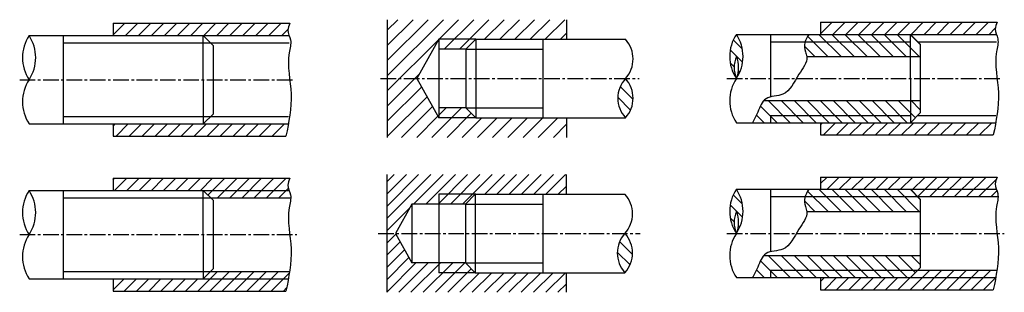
# Model space of a CAD drawing. Header units: millimetres. Extents: x 2696 to 6305, y 6262 to 7262.
import ezdxf

# ---------------------------------------------------------------- set-up
doc = ezdxf.new("R2010")
doc.units = ezdxf.units.MM
doc.linetypes.add('CENTER2', pattern=[28.575, 19.05, -3.175, 3.175, -3.175])
doc.layers.get('0').update_dxf_attribs({"color": 5})
for name, color, linetype in [('ST剖面线', 7, 'Continuous'), ('ST细实线', 7, 'Continuous'), ('中心线', 7, 'CENTER2'), ('辅助线', 7, 'Continuous')]:
    doc.layers.add(name, color=color, linetype=linetype)
doc.layers.add('ST粗实线', color=7, linetype='Continuous', lineweight=30)
doc.layers.add('轮廓线', color=7, linetype='Continuous', lineweight=30)

msp = doc.modelspace()

# ---------------------------------------------------------------- hatches: boundary and pattern name
h = msp.add_hatch()
h.set_pattern_fill('ANSI31', scale=10)
edge = h.paths.add_edge_path()
edge.add_spline(control_points=[(3683.3, 6635.7), (3681, 6642.2), (3675.9, 6657.2), (3682.3, 6672.2), (3685.8, 6680.7)], knot_values=[0, 0, 0, 0, 20.217865, 46.730363, 46.730363, 46.730363, 46.730363], degree=3, periodic=0)
edge.add_line((3685.8, 6680.7), (3038.3, 6680.7))
edge.add_line((3038.3, 6680.7), (3038.3, 6635.7))
edge.add_line((3038.3, 6635.7), (3368.3, 6635.7))
edge.add_line((3368.3, 6635.7), (3683.3, 6635.7))
edge = h.paths.add_edge_path()
edge.add_spline(control_points=[(3689.1, 6608.7), (3689.2, 6612.4), (3688.5, 6621.5), (3685.2, 6630.4), (3683.3, 6635.7)], knot_values=[46.730363, 46.730363, 46.730363, 46.730363, 57.918777, 74.390463, 74.390463, 74.390463, 74.390463], degree=3, periodic=0)
edge.add_line((3683.3, 6635.7), (3368.3, 6635.7))
edge.add_line((3368.3, 6635.7), (3395.3, 6608.7))
edge.add_line((3395.3, 6608.7), (3689.1, 6608.7))
edge = h.paths.add_edge_path()
edge.add_spline(control_points=[(3680.5, 6311.7), (3682.2, 6320.7), (3683.7, 6329.7), (3685, 6338.7)], knot_values=[345.15676, 345.15676, 345.15676, 345.15676, 372.378147, 372.378147, 372.378147, 372.378147], degree=3, periodic=0)
edge.add_line((3685, 6338.7), (3395.3, 6338.7))
edge.add_line((3395.3, 6338.7), (3368.3, 6311.7))
edge.add_line((3368.3, 6311.7), (3680.5, 6311.7))
edge = h.paths.add_edge_path()
edge.add_spline(control_points=[(3671.6, 6266.7), (3674.7, 6281.7), (3677.8, 6296.7), (3680.5, 6311.7)], knot_values=[372.378147, 372.378147, 372.378147, 372.378147, 417.767626, 417.767626, 417.767626, 417.767626], degree=3, periodic=0)
edge.add_line((3680.5, 6311.7), (3368.3, 6311.7))
edge.add_line((3368.3, 6311.7), (3038.3, 6311.7))
edge.add_line((3038.3, 6311.7), (3038.3, 6266.7))
edge.add_line((3038.3, 6266.7), (3671.6, 6266.7))
h = msp.add_hatch()
h.set_pattern_fill('ANSI31', scale=10)
h.set_pattern_definition([(45, (-246.174, 0), (-22.45064, 22.45064), [])])
h.paths.add_polyline_path([(4698.2, 6694), (4041.2, 6694), (4041.2, 6478), (4072.6, 6478), (4133.4, 6586), (4232.2, 6586), (4232.2, 6622), (4367.2, 6622), (4698.2, 6622)])
h.paths.add_polyline_path([(4365.2, 6622), (4232.2, 6622), (4232.2, 6586), (4329.2, 6586)], flags=17)
h.paths.add_polyline_path([(4698.2, 6334), (4365.2, 6334), (4232.2, 6334), (4232.2, 6370), (4133.4, 6370), (4072.6, 6478), (4041.2, 6478), (4041.2, 6262), (4698.2, 6262)])
h.paths.add_polyline_path([(4329.2, 6370), (4232.2, 6370), (4232.2, 6334), (4365.2, 6334)], flags=17)
h = msp.add_hatch()
h.set_pattern_fill('ANSI31', scale=10)
h.set_pattern_definition([(45, (-311.537, 0), (-22.45064, 22.45064), [])])
edge = h.paths.add_edge_path()
edge.add_spline(control_points=[(6276, 6640), (6273.7, 6646.5), (6268.7, 6661.5), (6275, 6676.5), (6278.6, 6685)], knot_values=[0, 0, 0, 0, 20.217865, 46.730363, 46.730363, 46.730363, 46.730363], degree=3, periodic=0)
edge.add_line((6278.6, 6685), (5631.1, 6685))
edge.add_line((5631.1, 6685), (5631.1, 6640))
edge.add_line((5631.1, 6640), (5961, 6640))
edge.add_line((5961, 6640), (6276, 6640))
edge = h.paths.add_edge_path()
edge.add_spline(control_points=[(6281.9, 6613), (6281.9, 6616.7), (6281.3, 6625.8), (6277.9, 6634.7), (6276, 6640)], knot_values=[46.730363, 46.730363, 46.730363, 46.730363, 57.918777, 74.390463, 74.390463, 74.390463, 74.390463], degree=3, periodic=0)
edge.add_line((6276, 6640), (5961, 6640))
edge.add_line((5961, 6640), (5988, 6613))
edge.add_line((5988, 6613), (6281.9, 6613))
edge = h.paths.add_edge_path()
edge.add_line((6277.8, 6343), (5988, 6343))
edge.add_line((5988, 6343), (5961, 6316))
edge.add_line((5961, 6316), (6273.2, 6316))
edge.add_spline(control_points=[(6273.2, 6316), (6274.9, 6325), (6276.4, 6334), (6277.8, 6343)], knot_values=[345.15676, 345.15676, 345.15676, 345.15676, 372.378147, 372.378147, 372.378147, 372.378147], degree=3, periodic=0)
edge = h.paths.add_edge_path()
edge.add_line((6273.2, 6316), (5961, 6316))
edge.add_line((5961, 6316), (5631.1, 6316))
edge.add_line((5631.1, 6316), (5631.1, 6271))
edge.add_line((5631.1, 6271), (6264.4, 6271))
edge.add_spline(control_points=[(6264.4, 6271), (6267.4, 6286), (6270.5, 6301), (6273.2, 6316)], knot_values=[372.378147, 372.378147, 372.378147, 372.378147, 417.767626, 417.767626, 417.767626, 417.767626], degree=3, periodic=0)
at = {"layer": 'ST剖面线'}
h = msp.add_hatch(dxfattribs=at)
h.set_pattern_fill('ANSI31', color=256, scale=315, style=0)
h.set_pattern_definition([(45, (3807.73, 6320.114), (-27.8423, 27.8423), [])])
h.paths.add_polyline_path([(4700.2, 7236.7), (4043.2, 7236.7), (4043.2, 7046.3), (4151.2, 7046.3), (4232.2, 7190.3), (4367.2, 7190.3), (4700.2, 7190.3)])
h.paths.add_polyline_path([(4700.2, 7262.3), (4043.2, 7262.3), (4043.2, 7236.7), (4700.2, 7236.7)])
h.paths.add_polyline_path([(4151.2, 7046.3), (4043.2, 7046.3), (4043.2, 6830.3), (4700.2, 6830.3), (4700.2, 6902.3), (4367.2, 6902.3), (4232.2, 6902.3)])
h.paths.add_polyline_path([(4367.2, 7190.3), (4232.2, 7190.3), (4232.2, 7154.3), (4331.2, 7154.3)], flags=16)
h.paths.add_polyline_path([(4331.2, 6938.3), (4232.2, 6938.3), (4232.2, 6902.3), (4367.2, 6902.3)], flags=17)
h = msp.add_hatch(dxfattribs=at)
h.set_pattern_fill('ANSI31', color=256, scale=270, style=0)
h.set_pattern_definition([(45, (2461.502, 6724.97), (-23.86485, 23.86485), [])])
edge = h.paths.add_edge_path()
edge.add_line((3368.3, 7204), (3683.3, 7204))
edge.add_spline(control_points=[(3683.3, 7204), (3681, 7210.5), (3675.9, 7225.5), (3682.3, 7240.5), (3685.8, 7249)], knot_values=[0, 0, 0, 0, 2.246429, 5.192263, 5.192263, 5.192263, 5.192263], degree=3, periodic=0)
edge.add_line((3685.8, 7249), (3038.3, 7249))
edge.add_line((3038.3, 7249), (3038.3, 7204))
edge.add_line((3038.3, 7204), (3368.3, 7204))
edge = h.paths.add_edge_path()
edge.add_spline(control_points=[(3671.6, 6835), (3674.7, 6850), (3677.8, 6865), (3680.5, 6880)], knot_values=[41.37535, 41.37535, 41.37535, 41.37535, 46.418625, 46.418625, 46.418625, 46.418625], degree=3, periodic=0)
edge.add_line((3680.5, 6880), (3368.3, 6880))
edge.add_line((3368.3, 6880), (3038.3, 6880))
edge.add_line((3038.3, 6880), (3038.3, 6835))
edge.add_line((3038.3, 6835), (3671.6, 6835))
h = msp.add_hatch(dxfattribs=at)
h.set_pattern_fill('ANSI31', color=256, scale=270, style=0)
h.set_pattern_definition([(45, (5054.236, 6729.26), (-23.86485, 23.86485), [])])
edge = h.paths.add_edge_path()
edge.add_line((5961, 7208.3), (6276, 7208.3))
edge.add_spline(control_points=[(6276, 7208.3), (6273.7, 7214.8), (6268.7, 7229.7), (6275, 7244.8), (6278.6, 7253.3)], knot_values=[0, 0, 0, 0, 2.246429, 5.192263, 5.192263, 5.192263, 5.192263], degree=3, periodic=0)
edge.add_line((6278.6, 7253.3), (5631.1, 7253.3))
edge.add_line((5631.1, 7253.3), (5631.1, 7208.3))
edge.add_line((5631.1, 7208.3), (5961, 7208.3))
edge = h.paths.add_edge_path()
edge.add_spline(control_points=[(6264.4, 6839.3), (6267.4, 6854.3), (6270.5, 6869.3), (6273.2, 6884.3)], knot_values=[41.37535, 41.37535, 41.37535, 41.37535, 46.418625, 46.418625, 46.418625, 46.418625], degree=3, periodic=0)
edge.add_line((6273.2, 6884.3), (5961, 6884.3))
edge.add_line((5961, 6884.3), (5631.1, 6884.3))
edge.add_line((5631.1, 6884.3), (5631.1, 6839.3))
edge.add_line((5631.1, 6839.3), (6264.4, 6839.3))
h = msp.add_hatch(dxfattribs=at)
h.set_pattern_fill('ANSI31', color=256, scale=270, angle=90, style=0)
h.set_pattern_definition([(135, (5054.236, 6729.26), (-23.8649, -23.8649), [])])
h.paths.add_polyline_path([(5322.7, 7208.3, 0.301512), (5322.7, 7046.3, -0.200907), (5322.7, 7127.3, -0.200907), (5322.7, 7046.3, 0.301512)])
edge = h.paths.add_edge_path()
edge.add_line((5997, 7127.3), (5997, 7172.3))
edge.add_line((5997, 7172.3), (5961, 7208.3))
edge.add_line((5961, 7208.3), (5587.7, 7208.3))
edge.add_spline(control_points=[(5587.7, 7208.3), (5581.7, 7198.5), (5569.7, 7178.9), (5573.7, 7149.6), (5579.5, 7133), (5580.4, 7127.3)], knot_values=[0, 0, 0, 0, 3.728476, 7.413936, 9.415713, 9.415713, 9.415713, 9.415713], degree=3, periodic=0)
edge.add_line((5580.4, 7127.3), (5997, 7127.3))
edge = h.paths.add_edge_path()
edge.add_line((5961, 6884.3), (5997, 6920.3))
edge.add_line((5997, 6920.3), (5997, 6965.3))
edge.add_line((5997, 6965.3), (5423.4, 6965.3))
edge.add_spline(control_points=[(5423.4, 6965.3), (5413.4, 6954.3), (5402, 6923.4), (5388.5, 6896.5), (5381.9, 6884.3)], knot_values=[36.152484, 36.152484, 36.152484, 36.152484, 41.366818, 45.991105, 45.991105, 45.991105, 45.991105], degree=3, periodic=0)
edge.add_line((5381.9, 6884.3), (5961, 6884.3))
h = msp.add_hatch(dxfattribs=at)
h.set_pattern_fill('ANSI31', color=256, scale=270, angle=90, style=0)
h.set_pattern_definition([(135, (3807.73, 6769.215), (-23.8649, -23.8649), [])])
h.paths.add_polyline_path([(4916.1, 6902.3, 0.387426), (4916.1, 7046.3, 0.387426)])
h = msp.add_hatch(dxfattribs=at)
h.set_pattern_fill('ANSI31', color=256, scale=270, angle=90, style=0)
h.set_pattern_definition([(135, (5054.236, 6160.97), (-23.8649, -23.8649), [])])
h.paths.add_polyline_path([(5322.7, 6640, 0.301512), (5322.7, 6478, -0.200907), (5322.7, 6559, -0.200907), (5322.7, 6478, 0.301512)])
edge = h.paths.add_edge_path()
edge.add_line((5997, 6559), (5997, 6604))
edge.add_line((5997, 6604), (5961, 6640))
edge.add_line((5961, 6640), (5587.7, 6640))
edge.add_spline(control_points=[(5587.7, 6640), (5581.7, 6630.2), (5569.7, 6610.6), (5573.7, 6581.3), (5579.5, 6564.7), (5580.4, 6559)], knot_values=[0, 0, 0, 0, 3.728476, 7.413936, 9.415713, 9.415713, 9.415713, 9.415713], degree=3, periodic=0)
edge.add_line((5580.4, 6559), (5997, 6559))
edge = h.paths.add_edge_path()
edge.add_line((5961, 6316), (5997, 6352))
edge.add_line((5997, 6352), (5997, 6397))
edge.add_line((5997, 6397), (5423.4, 6397))
edge.add_spline(control_points=[(5423.4, 6397), (5413.4, 6386), (5402, 6355.1), (5388.5, 6328.2), (5381.9, 6316)], knot_values=[36.152484, 36.152484, 36.152484, 36.152484, 41.366818, 45.991105, 45.991105, 45.991105, 45.991105], degree=3, periodic=0)
edge.add_line((5381.9, 6316), (5961, 6316))
h = msp.add_hatch(dxfattribs=at)
h.set_pattern_fill('ANSI31', color=256, scale=270, angle=90, style=0)
h.set_pattern_definition([(135, (3805.73, 6200.923), (-23.8649, -23.8649), [])])
h.paths.add_polyline_path([(4914.1, 6334, 0.387426), (4914.1, 6478, 0.387426)])

# ---------------------------------------------------------------- linework, layer by layer
at = {"color": 5, "lineweight": 30}
msp.add_line((4133.4, 6586), (4133.4, 6370), dxfattribs=at)
at = {"layer": 'ST粗实线'}
for p, q in [((4043.2, 7262.3), (4043.2, 6830.3)), ((4700.2, 7262.3), (4700.2, 7190.3)), ((3038.3, 7249), (3685.8, 7249)), ((3038.3, 7249), (3038.3, 7204)), ((5631.1, 7253.3), (6278.6, 7253.3)), ((5631.1, 7253.3), (5631.1, 7208.3)), ((2730, 7204), (3368.3, 7204)), ((2855.2, 7204), (2855.2, 6880)), ((3366.6, 7204), (3368.3, 6880)), ((3404.3, 7168), (3368.3, 7204)), ((4232.2, 7190.3), (4151.2, 7046.3)), ((4232.2, 7190.3), (4232.2, 6902.3)), ((4367.2, 7190.3), (4232.2, 7190.3)), ((4331.2, 7154.3), (4367.2, 7190.3)), ((4367.2, 7190.3), (4916.1, 7190.3)), ((4367.2, 7190.3), (4367.2, 6902.3)), ((4613.1, 7190.3), (4613.1, 6902.3)), ((5322.7, 7208.3), (5961, 7208.3)), ((5447.9, 7208.3), (5447.9, 6979)), ((5959.4, 7208.3), (5961, 6884.3)), ((5997, 7172.3), (5961, 7208.3)), ((3404.3, 7168), (3404.3, 6916)), ((4331.2, 7154.3), (4331.2, 6938.3)), ((5988, 7181.3), (6276, 7181.3)), ((5997, 7172.3), (5997, 6920.3)), ((5580.4, 7127.3), (5997, 7127.3)), ((4151.2, 7046.3), (4232.2, 6902.3)), ((4331.2, 6938.3), (4367.2, 6902.3)), ((5423.4, 6965.3), (5997, 6965.3)), ((3404.3, 6916), (3368.3, 6880)), ((4367.2, 6902.3), (4232.2, 6902.3)), ((4367.2, 6902.3), (4916.1, 6902.3)), ((4700.2, 6902.3), (4700.2, 6830.3)), ((5447.9, 6911.3), (5447.9, 6884.3)), ((5997, 6920.3), (5961, 6884.3)), ((5988, 6911.3), (6273.2, 6911.3)), ((2730, 6880), (3368.3, 6880)), ((3038.3, 6880), (3038.3, 6835)), ((5322.7, 6884.3), (5961, 6884.3)), ((5631.1, 6884.3), (5631.1, 6839.3)), ((3038.3, 6835), (3671.6, 6835)), ((5631.1, 6839.3), (6264.4, 6839.3)), ((3038.3, 6680.7), (3685.8, 6680.7)), ((3038.3, 6680.7), (3038.3, 6635.7)), ((4041.2, 6694), (4041.2, 6262)), ((4698.2, 6694), (4698.2, 6622)), ((5631.1, 6685), (6278.6, 6685)), ((5631.1, 6685), (5631.1, 6640)), ((2730, 6635.7), (3368.3, 6635.7)), ((2855.2, 6635.7), (2855.2, 6311.7)), ((3404.3, 6599.7), (3368.3, 6635.7)), ((4329.2, 6586), (4365.2, 6622)), ((4365.2, 6622), (4914.1, 6622)), ((4365.2, 6622), (4365.2, 6334)), ((5322.7, 6640), (5961, 6640)), ((5447.9, 6640), (5447.9, 6410.7)), ((5997, 6604), (5961, 6640)), ((3404.3, 6599.7), (3404.3, 6347.7)), ((4329.2, 6586), (4329.2, 6370)), ((5997, 6604), (5997, 6352)), ((5580.4, 6559), (5997, 6559)), ((5423.4, 6397), (5997, 6397)), ((4329.2, 6370), (4365.2, 6334)), ((3404.3, 6347.7), (3368.3, 6311.7)), ((4365.2, 6334), (4914.1, 6334)), ((4698.2, 6334), (4698.2, 6262)), ((5997, 6352), (5961, 6316)), ((2730, 6311.7), (3368.3, 6311.7)), ((3038.3, 6311.7), (3038.3, 6266.7)), ((5322.7, 6316), (5961, 6316)), ((5631.1, 6316), (5631.1, 6271)), ((3038.3, 6266.7), (3671.6, 6266.7)), ((5631.1, 6271), (6264.4, 6271))]:
    msp.add_line(p, q, dxfattribs=at)
at = {"layer": 'ST粗实线', "color": 5}
for p, q in [((3366.6, 6635.7), (3368.3, 6311.7)), ((4232.2, 6622), (4232.2, 6334)), ((4613.1, 6622), (4613.1, 6334)), ((5988, 6613), (6281.9, 6613)), ((4133.4, 6586), (4072.6, 6478)), ((4072.6, 6478), (4133.4, 6370)), ((5447.9, 6343), (5447.9, 6316)), ((5988, 6343), (6277.8, 6343))]:
    msp.add_line(p, q, dxfattribs=at)
at = {"layer": 'ST细实线'}
for p, q in [((3368.3, 7204), (3683.3, 7204)), ((5961, 7208.3), (6276, 7208.3)), ((4331.2, 7154.3), (4232.2, 7154.3)), ((4331.2, 7154.3), (4613.1, 7154.3)), ((5447.9, 7181.3), (5959.5, 7181.3)), ((4331.2, 6938.3), (4232.2, 6938.3)), ((4331.2, 6938.3), (4613.1, 6938.3)), ((2855.2, 6907), (2855.2, 6880)), ((5447.9, 6911.3), (5960.9, 6911.3)), ((3368.3, 6880), (3680.5, 6880)), ((5961, 6884.3), (6273.2, 6884.3)), ((3368.3, 6635.7), (3683.3, 6635.7)), ((5961, 6640), (6276, 6640)), ((3368.3, 6311.7), (3680.5, 6311.7)), ((5961, 6316), (6273.2, 6316))]:
    msp.add_line(p, q, dxfattribs=at)
at = {"layer": 'ST细实线', "color": 5}
for p, q in [((4367.2, 6622), (4232.2, 6622)), ((5447.9, 6613), (5986.4, 6613)), ((4331.2, 6586), (4613.1, 6586)), ((4331.2, 6370), (4613.1, 6370)), ((4367.2, 6334), (4232.2, 6334)), ((5447.9, 6343), (5988, 6343))]:
    msp.add_line(p, q, dxfattribs=at)
at = {"layer": 'ST细实线', "color": 5, "lineweight": 30}
for p, q in [((4331.2, 6586), (4133.4, 6586)), ((4331.2, 6370), (4133.4, 6370))]:
    msp.add_line(p, q, dxfattribs=at)
at = {"layer": 'ST细实线'}
for centre, radius, start, end in [((2852.1, 7123), 146.5, 146.4426, 213.5574), ((2607.9, 7123), 146.5, 326.4426, 33.5574), ((4837.2, 7118.3), 106.9, 317.6447, 42.3553), ((5444.8, 7127.3), 146.5, 146.4426, 213.5574), ((5200.6, 7127.3), 146.5, 326.4426, 33.5574), ((5419.5, 7086.8), 104.9, 157.2802, 202.7198), ((5226, 7086.8), 104.9, 337.2802, 22.7198), ((2852.1, 6961), 146.5, 146.4426, 213.5574), ((4995.1, 6974.3), 106.9, 137.6447, 222.3553), ((4837.2, 6974.3), 106.9, 317.6447, 42.3553), ((5444.8, 6965.3), 146.5, 146.4426, 213.5574), ((2852.1, 6554.7), 146.5, 146.4426, 213.5574), ((2607.9, 6554.7), 146.5, 326.4426, 33.5574), ((4835.2, 6550), 106.9, 317.6447, 42.3553), ((5444.8, 6559), 146.5, 146.4426, 213.5574), ((5200.6, 6559), 146.5, 326.4426, 33.5574), ((5419.5, 6518.5), 104.9, 157.2802, 202.7198), ((5226, 6518.5), 104.9, 337.2802, 22.7198), ((2852.1, 6392.7), 146.5, 146.4426, 213.5574), ((4993.1, 6406), 106.9, 137.6447, 222.3553), ((4835.2, 6406), 106.9, 317.6447, 42.3553), ((5444.8, 6397), 146.5, 146.4426, 213.5574)]:
    msp.add_arc(centre, radius, start, end, dxfattribs=at)
for points in [[(3685.8, 7249), (3678.7, 7223.5), (3688.2, 7188), (3683.5, 7140.7), (3690.6, 6989.5), (3671.6, 6835)], [(6278.6, 7253.3), (6271.5, 7227.7), (6280.9, 7192.3), (6276.2, 7145), (6283.3, 6993.8), (6264.4, 6839.3)], [(3685.8, 6680.7), (3678.7, 6655.2), (3688.2, 6619.7), (3683.5, 6572.5), (3690.6, 6421.2), (3671.6, 6266.7)], [(6278.6, 6685), (6271.5, 6659.5), (6280.9, 6624), (6276.2, 6576.7), (6283.3, 6425.5), (6264.4, 6271)]]:
    msp.add_spline(points, degree=3, dxfattribs=at)
for points in [[(5587.7, 7208.3), (5581.7, 7198.5), (5569.7, 7178.9), (5573.8, 7149.1), (5587.9, 7109.5), (5542.9, 7056.9), (5512.5, 6978.2), (5424.3, 6984.9), (5403.8, 6926.9), (5388.5, 6896.5), (5381.9, 6884.3)], [(5587.7, 6640), (5581.7, 6630.2), (5569.7, 6610.6), (5573.8, 6580.8), (5587.9, 6541.2), (5542.9, 6488.6), (5512.5, 6409.9), (5424.3, 6416.7), (5403.8, 6358.6), (5388.5, 6328.2), (5381.9, 6316)]]:
    msp.add_open_spline(points, degree=3, knots=[0, 0, 0, 0, 3.728476, 7.413936, 9.579354, 17.339166, 27.801246, 34.879445, 41.366818, 45.991105, 45.991105, 45.991105, 45.991105], dxfattribs=at)
at = {"layer": '中心线', "ltscale": 3}
for p, q in [((2695.6, 7042), (3702.8, 7042)), ((4018, 7046.3), (4966.4, 7046.3)), ((5288.3, 7046.3), (6295.6, 7046.3)), ((2695.6, 6473.7), (3712.1, 6473.7)), ((4009.8, 6478), (4970.6, 6478)), ((5288.3, 6478), (6304.8, 6478))]:
    msp.add_line(p, q, dxfattribs=at)
at = {"layer": '轮廓线'}
for p, q in [((2855.2, 7177), (3395.3, 7177)), ((2855.2, 6907), (3395.3, 6907))]:
    msp.add_line(p, q, dxfattribs=at)
at = {"layer": '轮廓线', "color": 5, "lineweight": -3}
for p, q in [((2855.2, 6608.7), (3395.3, 6608.7)), ((2855.2, 6338.7), (3395.3, 6338.7))]:
    msp.add_line(p, q, dxfattribs=at)
at = {"layer": '辅助线'}
for p, q in [((3395.3, 7177), (3683.3, 7177)), ((3395.3, 6907), (3680.5, 6907))]:
    msp.add_line(p, q, dxfattribs=at)
at = {"layer": '辅助线', "color": 5, "lineweight": 30}
for p, q in [((3395.3, 6608.7), (3689.1, 6608.7)), ((3395.3, 6338.7), (3685, 6338.7))]:
    msp.add_line(p, q, dxfattribs=at)

doc.saveas('drawing.dxf')
